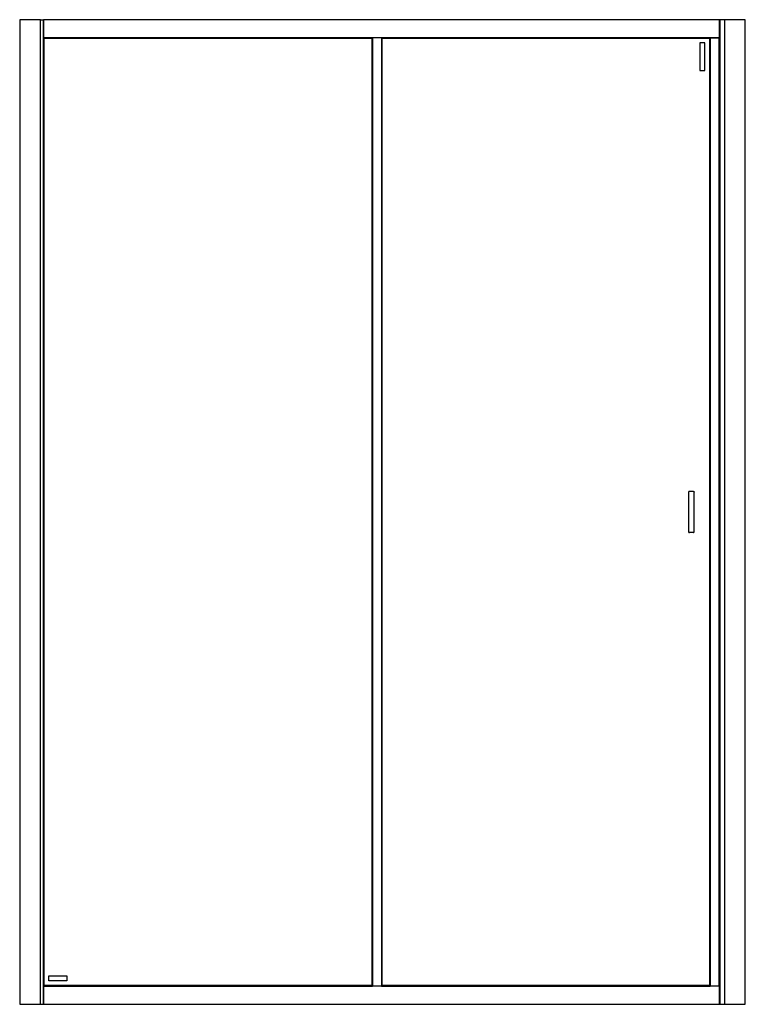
# Model space of a CAD drawing. Header units: millimetres. Extents: x 3739.9 to 3741.3, y 3096.89 to 3098.79.
import ezdxf

# ---------------------------------------------------------------- set-up
doc = ezdxf.new("R2010")
doc.units = ezdxf.units.MM
doc.layers.add('SANINDUSA', color=3, linetype='Continuous')

msp = doc.modelspace()

# ---------------------------------------------------------------- linework, layer by layer
at = {"layer": 'SANINDUSA'}
for p, q in [((3739.904, 3098.7937), (3739.904, 3096.8937)), ((3739.9046, 3098.7937), (3739.904, 3098.7937)), ((3739.9437, 3098.7937), (3739.9046, 3098.7937)), ((3739.944, 3098.7937), (3739.9437, 3098.7937)), ((3739.944, 3098.7937), (3739.9499, 3098.7937)), ((3739.944, 3096.8937), (3739.944, 3098.7937)), ((3739.9499, 3096.8937), (3739.9499, 3098.7937)), ((3739.9502, 3098.7937), (3739.9499, 3098.7937)), ((3741.2542, 3098.7937), (3739.9502, 3098.7937)), ((3739.9502, 3098.7937), (3739.9502, 3098.7934)), ((3741.2542, 3098.7934), (3739.9502, 3098.7934)), ((3739.9502, 3098.7934), (3739.9502, 3098.759)), ((3741.2542, 3098.7934), (3741.2542, 3098.7937)), ((3741.2547, 3098.7937), (3741.2542, 3098.7937)), ((3741.2542, 3098.759), (3741.2542, 3098.7934)), ((3741.2547, 3098.7937), (3741.2547, 3096.8937)), ((3741.264, 3098.7937), (3741.2547, 3098.7937)), ((3741.264, 3098.7937), (3741.264, 3096.8937)), ((3741.2643, 3098.7937), (3741.264, 3098.7937)), ((3741.3034, 3098.7937), (3741.2643, 3098.7937)), ((3741.304, 3098.7937), (3741.3034, 3098.7937)), ((3741.304, 3096.8937), (3741.304, 3098.7937)), ((3739.9502, 3098.759), (3741.2542, 3098.759)), ((3739.9502, 3098.759), (3739.9502, 3098.7587)), ((3739.9502, 3098.7587), (3739.9504, 3098.7585)), ((3739.9502, 3098.7587), (3740.5842, 3098.7587)), ((3739.9502, 3098.7587), (3739.9502, 3096.9287)), ((3740.5841, 3098.7585), (3739.9504, 3098.7585)), ((3739.9504, 3098.7585), (3739.9505, 3098.7584)), ((3739.9504, 3098.7585), (3739.9504, 3096.9288)), ((3740.584, 3098.7584), (3739.9505, 3098.7584)), ((3739.9505, 3098.7584), (3739.9505, 3096.9289)), ((3739.9512, 3098.7577), (3740.5832, 3098.7577)), ((3739.9512, 3096.9297), (3739.9512, 3098.7577)), ((3740.5832, 3098.7577), (3740.5832, 3096.9297)), ((3740.584, 3098.7584), (3740.5841, 3098.7585)), ((3740.584, 3096.9289), (3740.584, 3098.7584)), ((3740.5841, 3098.7585), (3740.5842, 3098.7587)), ((3740.5841, 3096.9288), (3740.5841, 3098.7585)), ((3740.5842, 3096.9287), (3740.5842, 3098.7587)), ((3740.5845, 3098.7587), (3740.5842, 3098.7587)), ((3740.5845, 3098.7587), (3740.5845, 3096.9287)), ((3740.6019, 3098.7587), (3740.5845, 3098.7587)), ((3740.6019, 3098.7587), (3740.6019, 3096.9287)), ((3740.6022, 3098.7587), (3740.6019, 3098.7587)), ((3740.6022, 3098.7587), (3740.6024, 3098.7585)), ((3740.6022, 3098.7587), (3741.2542, 3098.7587)), ((3740.6022, 3098.7587), (3740.6022, 3096.9287)), ((3741.2361, 3098.7585), (3740.6024, 3098.7585)), ((3740.6024, 3098.7585), (3740.6025, 3098.7584)), ((3740.6024, 3098.7585), (3740.6024, 3096.9288)), ((3741.236, 3098.7584), (3740.6025, 3098.7584)), ((3740.6025, 3098.7584), (3740.6032, 3098.7577)), ((3740.6025, 3098.7584), (3740.6025, 3096.9289)), ((3740.6032, 3098.7577), (3740.6025, 3098.7584)), ((3740.6032, 3098.7577), (3741.2352, 3098.7577)), ((3740.6032, 3096.9297), (3740.6032, 3098.7577)), ((3741.2262, 3098.7487), (3741.2162, 3098.7487)), ((3741.2162, 3098.7487), (3741.2162, 3098.6957)), ((3741.2262, 3098.6957), (3741.2262, 3098.7487)), ((3741.2352, 3098.7577), (3741.2352, 3096.9297)), ((3741.236, 3098.7584), (3741.2361, 3098.7585)), ((3741.236, 3096.9289), (3741.236, 3098.7584)), ((3741.2361, 3098.7585), (3741.2362, 3098.7587)), ((3741.2361, 3096.9288), (3741.2361, 3098.7585)), ((3741.2362, 3098.7587), (3741.2362, 3096.9287)), ((3741.2365, 3098.7587), (3741.2365, 3096.9287)), ((3741.2539, 3096.9287), (3741.2539, 3098.7587)), ((3741.2542, 3098.7587), (3741.2542, 3098.759)), ((3741.2542, 3098.7587), (3741.2542, 3096.9287)), ((3741.2162, 3098.6957), (3741.2262, 3098.6957)), ((3741.1947, 3097.882), (3741.1947, 3097.8053)), ((3741.2039, 3097.8835), (3741.1962, 3097.8835)), ((3741.2054, 3097.8053), (3741.2054, 3097.8818)), ((3741.2039, 3097.8038), (3741.1962, 3097.8038)), ((3739.9602, 3096.9487), (3739.9952, 3096.9487)), ((3739.9602, 3096.9387), (3739.9602, 3096.9487)), ((3739.9952, 3096.9487), (3739.9952, 3096.9387)), ((3739.9504, 3096.9288), (3739.9502, 3096.9287)), ((3739.9502, 3096.9287), (3739.9502, 3096.9284)), ((3740.5842, 3096.9287), (3739.9502, 3096.9287)), ((3741.2542, 3096.9284), (3739.9502, 3096.9284)), ((3739.9502, 3096.9284), (3739.9502, 3096.894)), ((3739.9505, 3096.9289), (3739.9504, 3096.9288)), ((3739.9504, 3096.9288), (3740.5841, 3096.9288)), ((3739.9505, 3096.9289), (3740.584, 3096.9289)), ((3740.5832, 3096.9297), (3739.9512, 3096.9297)), ((3739.9952, 3096.9387), (3739.9602, 3096.9387)), ((3740.584, 3096.9289), (3740.5832, 3096.9297)), ((3740.5832, 3096.9297), (3740.584, 3096.9289)), ((3740.5841, 3096.9288), (3740.584, 3096.9289)), ((3740.5842, 3096.9287), (3740.5841, 3096.9288)), ((3740.5842, 3096.9287), (3740.5845, 3096.9287)), ((3740.6019, 3096.9287), (3740.5845, 3096.9287)), ((3740.6019, 3096.9287), (3740.6022, 3096.9287)), ((3740.6024, 3096.9288), (3740.6022, 3096.9287)), ((3741.2542, 3096.9287), (3740.6022, 3096.9287)), ((3740.6025, 3096.9289), (3740.6024, 3096.9288)), ((3740.6024, 3096.9288), (3741.2361, 3096.9288)), ((3740.6025, 3096.9289), (3741.236, 3096.9289)), ((3741.2352, 3096.9297), (3740.6032, 3096.9297)), ((3741.2361, 3096.9288), (3741.236, 3096.9289)), ((3741.2362, 3096.9287), (3741.2361, 3096.9288)), ((3741.2542, 3096.9284), (3741.2542, 3096.9287)), ((3741.2542, 3096.894), (3741.2542, 3096.9284)), ((3739.904, 3096.8937), (3739.9046, 3096.8937)), ((3739.9046, 3096.8937), (3739.9437, 3096.8937)), ((3739.9437, 3096.8937), (3739.944, 3096.8937)), ((3739.944, 3096.8937), (3739.9499, 3096.8937)), ((3739.9499, 3096.8937), (3739.9502, 3096.8937)), ((3739.9502, 3096.894), (3741.2542, 3096.894)), ((3739.9502, 3096.894), (3739.9502, 3096.8937)), ((3739.9502, 3096.8937), (3741.2542, 3096.8937)), ((3741.2542, 3096.8937), (3741.2542, 3096.894)), ((3741.2542, 3096.8937), (3741.2547, 3096.8937)), ((3741.2547, 3096.8937), (3741.264, 3096.8937)), ((3741.264, 3096.8937), (3741.2643, 3096.8937)), ((3741.2643, 3096.8937), (3741.3034, 3096.8937)), ((3741.3034, 3096.8937), (3741.304, 3096.8937))]:
    msp.add_line(p, q, dxfattribs=at)
at = {"layer": 'SANINDUSA', "flags": 128}
for points in [[(3739.9505, 3098.7584), (3739.9509, 3098.758), (3739.9511, 3098.7578), (3739.9512, 3098.7577)], [(3739.9512, 3098.7577), (3739.9511, 3098.7578), (3739.9509, 3098.758), (3739.9505, 3098.7584)], [(3740.5832, 3098.7577), (3740.5834, 3098.7578), (3740.5836, 3098.758), (3740.584, 3098.7584)], [(3740.584, 3098.7584), (3740.5836, 3098.758), (3740.5834, 3098.7578), (3740.5832, 3098.7577)], [(3741.2352, 3098.7577), (3741.2354, 3098.7578), (3741.2356, 3098.758), (3741.236, 3098.7584)], [(3741.236, 3098.7584), (3741.2356, 3098.758), (3741.2354, 3098.7578), (3741.2352, 3098.7577)], [(3739.9512, 3096.9297), (3739.9511, 3096.9296), (3739.9509, 3096.9293), (3739.9505, 3096.9289)], [(3739.9505, 3096.9289), (3739.9509, 3096.9293), (3739.9511, 3096.9296), (3739.9512, 3096.9297)], [(3740.6032, 3096.9297), (3740.6031, 3096.9296), (3740.6029, 3096.9293), (3740.6025, 3096.9289)], [(3740.6025, 3096.9289), (3740.6029, 3096.9293), (3740.6031, 3096.9296), (3740.6032, 3096.9297)], [(3741.236, 3096.9289), (3741.2356, 3096.9293), (3741.2354, 3096.9296), (3741.2352, 3096.9297)], [(3741.2352, 3096.9297), (3741.2354, 3096.9296), (3741.2356, 3096.9293), (3741.236, 3096.9289)]]:
    msp.add_lwpolyline(points, dxfattribs=at)
at = {"layer": 'SANINDUSA'}
for centre, start, end in [((3741.1962, 3097.882), 90, 180), ((3741.1962, 3097.8053), 180, 270), ((3741.2039, 3097.8053), 270, 0)]:
    msp.add_arc(centre, 0.0015, start, end, dxfattribs=at)
msp.add_open_spline([(3741.2039, 3097.8835), (3741.2041, 3097.8835), (3741.2045, 3097.8834), (3741.205, 3097.8831), (3741.2053, 3097.8826), (3741.2054, 3097.8822), (3741.2054, 3097.882)], degree=3, knots=[0, 0, 0, 0, 0.25, 0.500018, 0.749997, 1, 1, 1, 1], dxfattribs=at)

doc.saveas('drawing.dxf')
